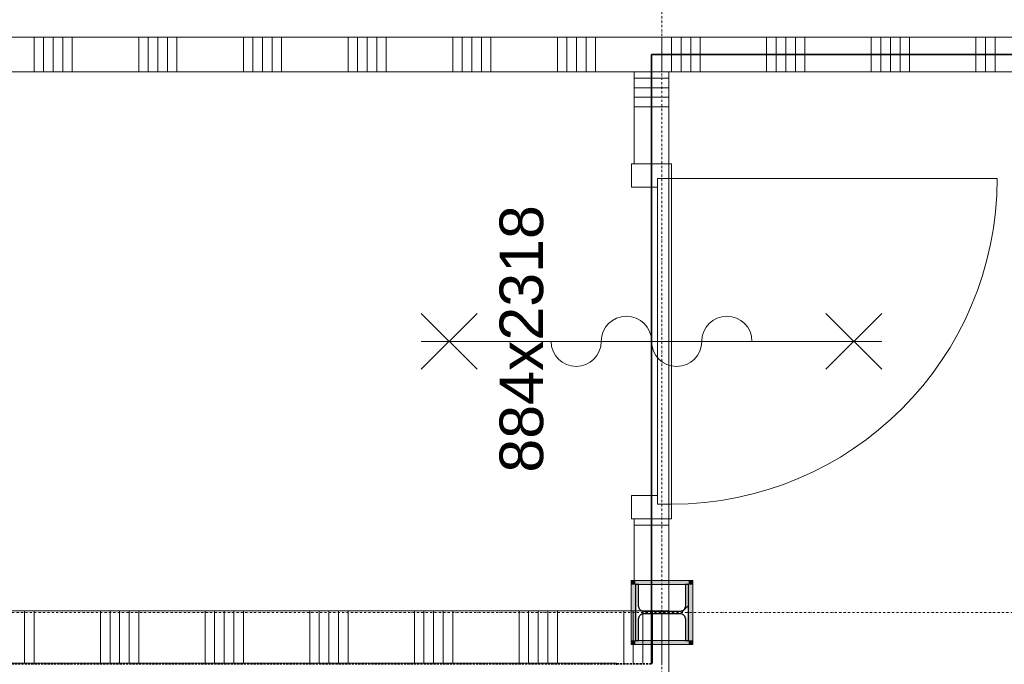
# Model space of a CAD drawing. Extents: x 0 to 92550, y 0 to 59400.
# Tile 70 of 87: x 48898 to 51720, y 28001 to 29850. Entities that reach past the tile are written whole.
import ezdxf
from ezdxf.xclip import XClip

# ---------------------------------------------------------------- set-up
doc = ezdxf.new("R2010")
doc.units = 0
doc.header["$MEASUREMENT"] = 0
doc.header["$XCLIPFRAME"] = 0
doc.linetypes.add('Streep-punt fijn', pattern=[1251.000023, 626.000023, -312.5, 0, -312.5])
doc.linetypes.add('Streeplijn grof', pattern=[937.5, 625, -312.5])
for name, color, linetype in [('ZZ 22 Binnenwand metal stud', 7, 'Continuous'), ('ZZ 28 HDC staalconstructies', 7, 'Continuous'), ('ZZ 42 Aftimmerwerk algemeen', 7, 'Continuous'), ('ZZ 72 Vaste inrichting', 7, 'Continuous'), ('ZZ A Stramien', 7, 'Continuous'), ('ZZ B Bouwbesluitlijnen', 7, 'Continuous'), ('ZZ Zone Gebruiksruimten', 7, 'Continuous')]:
    doc.layers.add(name, color=color, linetype=linetype)
doc.styles.add('GENERATED_STYLE_1', font='arial.ttf')

# ---------------------------------------------------------------- blocks, each defined once
blk = doc.blocks.new('*X20')
at = {"layer": 'ZZ 22 Binnenwand metal stud', "color": 7, "linetype": 'Continuous', "lineweight": 5, "ltscale": 0.01}
for p, q in [((50738.9, 28005), (50738.9, 28135)), ((50711.4, 28005), (50711.4, 28107.6)), ((50684, 28005), (50684, 28080.1)), ((50656.6, 28005), (50656.6, 28052.7)), ((50629.1, 28005), (50629.1, 28025.3))]:
    blk.add_line(p, q, dxfattribs=at)
blk = doc.blocks.new('*X24')
at = {"layer": 'ZZ 22 Binnenwand metal stud', "color": 7, "linetype": 'Continuous', "lineweight": 5, "ltscale": 0.01}
for p, q in [((50629.1, 28025.3), (50629.1, 28155)), ((50656.6, 28052.7), (50656.6, 28155)), ((50684, 28080.1), (50684, 28155)), ((50711.4, 28107.6), (50711.4, 28155)), ((50738.9, 28135), (50738.9, 28155))]:
    blk.add_line(p, q, dxfattribs=at)
blk = doc.blocks.new('*X27')
at = {"layer": 'ZZ 22 Binnenwand metal stud', "color": 7, "linetype": 'Continuous', "lineweight": 5, "ltscale": 0.01}
for p, q in [((48911.4, 28005), (48911.4, 28155)), ((48938.9, 28005), (48938.9, 28155)), ((49129.1, 28005), (49129.1, 28155)), ((49156.6, 28005), (49156.6, 28155)), ((49184, 28005), (49184, 28155)), ((49211.4, 28005), (49211.4, 28155)), ((49238.9, 28005), (49238.9, 28155)), ((49429.1, 28005), (49429.1, 28155)), ((49456.6, 28005), (49456.6, 28155)), ((49484, 28005), (49484, 28155)), ((49511.4, 28005), (49511.4, 28155)), ((49538.9, 28005), (49538.9, 28155)), ((49729.1, 28005), (49729.1, 28155)), ((49756.6, 28005), (49756.6, 28155)), ((49784, 28005), (49784, 28155)), ((49811.4, 28005), (49811.4, 28155)), ((49838.9, 28005), (49838.9, 28155)), ((50029.1, 28005), (50029.1, 28155)), ((50056.6, 28005), (50056.6, 28155)), ((50084, 28005), (50084, 28155)), ((50111.4, 28005), (50111.4, 28155)), ((50138.9, 28005), (50138.9, 28155)), ((50329.1, 28005), (50329.1, 28155)), ((50356.6, 28005), (50356.6, 28155)), ((50384, 28005), (50384, 28155)), ((50411.4, 28005), (50411.4, 28155)), ((50438.9, 28005), (50438.9, 28155))]:
    blk.add_line(p, q, dxfattribs=at)
blk = doc.blocks.new('*X146')
at = {"layer": 'ZZ 22 Binnenwand metal stud', "color": 7, "linetype": 'Continuous', "lineweight": 5, "ltscale": 0.01}
for p, q in [((48938.9, 29800), (48938.9, 29700)), ((48966.3, 29800), (48966.3, 29700)), ((48993.7, 29800), (48993.7, 29700)), ((49021.2, 29800), (49021.2, 29700)), ((49048.6, 29800), (49048.6, 29700)), ((49238.9, 29800), (49238.9, 29700)), ((49266.3, 29800), (49266.3, 29700)), ((49293.7, 29800), (49293.7, 29700)), ((49321.2, 29800), (49321.2, 29700)), ((49348.6, 29800), (49348.6, 29700)), ((49538.9, 29800), (49538.9, 29700)), ((49566.3, 29800), (49566.3, 29700)), ((49593.7, 29800), (49593.7, 29700)), ((49621.2, 29800), (49621.2, 29700)), ((49648.6, 29800), (49648.6, 29700)), ((49838.9, 29800), (49838.9, 29700)), ((49866.3, 29800), (49866.3, 29700)), ((49893.7, 29800), (49893.7, 29700)), ((49921.2, 29800), (49921.2, 29700)), ((49948.6, 29800), (49948.6, 29700)), ((50138.9, 29800), (50138.9, 29700)), ((50166.3, 29800), (50166.3, 29700)), ((50193.7, 29800), (50193.7, 29700)), ((50221.2, 29800), (50221.2, 29700)), ((50248.6, 29800), (50248.6, 29700)), ((50438.9, 29800), (50438.9, 29700)), ((50466.3, 29800), (50466.3, 29700)), ((50493.7, 29800), (50493.7, 29700)), ((50521.2, 29800), (50521.2, 29700)), ((50548.6, 29800), (50548.6, 29700)), ((50738.9, 29800), (50738.9, 29700)), ((50766.3, 29800), (50766.3, 29700)), ((50793.7, 29800), (50793.7, 29700)), ((50821.2, 29800), (50821.2, 29700)), ((50848.6, 29800), (50848.6, 29700)), ((51038.9, 29800), (51038.9, 29700)), ((51066.3, 29800), (51066.3, 29700)), ((51093.7, 29800), (51093.7, 29700)), ((51121.2, 29800), (51121.2, 29700)), ((51148.6, 29800), (51148.6, 29700)), ((51338.9, 29800), (51338.9, 29700)), ((51366.3, 29800), (51366.3, 29700)), ((51393.7, 29800), (51393.7, 29700)), ((51421.2, 29800), (51421.2, 29700)), ((51448.6, 29800), (51448.6, 29700)), ((51638.9, 29800), (51638.9, 29700)), ((51666.3, 29800), (51666.3, 29700)), ((51693.7, 29800), (51693.7, 29700))]:
    blk.add_line(p, q, dxfattribs=at)
blk = doc.blocks.new('*X149')
at = {"layer": 'ZZ 22 Binnenwand metal stud', "color": 7, "linetype": 'Continuous', "lineweight": 5, "ltscale": 0.01}
for p, q in [((50658.9, 29682.3), (50675.3, 29682.3)), ((50675.3, 29682.3), (50758.9, 29682.3)), ((50658.9, 29654.9), (50675.3, 29654.9)), ((50675.3, 29654.9), (50758.9, 29654.9)), ((50658.9, 29627.4), (50675.3, 29627.4)), ((50675.3, 29627.4), (50758.9, 29627.4)), ((50658.9, 29600), (50675.3, 29600)), ((50675.3, 29600), (50758.9, 29600))]:
    blk.add_line(p, q, dxfattribs=at)
blk = doc.blocks.new('*X150')
at = {"layer": 'ZZ 22 Binnenwand metal stud', "color": 7, "linetype": 'Continuous', "lineweight": 5, "ltscale": 0.01}
for p, q in [((50658.9, 28400), (50675.3, 28400)), ((50675.3, 28400), (50758.9, 28400))]:
    blk.add_line(p, q, dxfattribs=at)
blk = doc.blocks.new('Drawing_1_1', base_point=(5738.9, 6500))
at = {"layer": 'ZZ 28 HDC staalconstructies', "linetype": 'Continuous', "lineweight": 0, "true_color": 0x000000}
h = blk.add_hatch(dxfattribs=at)
h.set_pattern_fill('515_Staal_0001', color=18, style=0, pattern_type=2)
h.set_pattern_definition([(225, (50662.87, 28230), (-159.1, 159.1), []), (225, (50609.83, 28283.03), (-159.1, 159.1), [])])
h.paths.add_polyline_path([(50805.9, 28132), (50805.9, 28070), (50814.9, 28070), (50814.9, 28230), (50805.9, 28230), (50805.9, 28168, -0.414214), (50790.9, 28153), (50686.9, 28153, -0.414214), (50671.9, 28168), (50671.9, 28230), (50662.9, 28230), (50662.9, 28070), (50671.9, 28070), (50671.9, 28132, -0.414214), (50686.9, 28147), (50790.9, 28147, -0.414214)])
at = {"layer": 'ZZ 42 Aftimmerwerk algemeen', "linetype": 'Continuous', "lineweight": 0, "true_color": 0x7f7f7f}
for points in [[(50662.9, 28242), (50650.9, 28242), (50662.9, 28230)], [(50662.9, 28230), (50650.9, 28242), (50650.9, 28230)], [(50662.9, 28070), (50662.9, 28230), (50650.9, 28230), (50650.9, 28070)], [(50662.9, 28230), (50814.9, 28230), (50814.9, 28242), (50662.9, 28242)], [(50814.9, 28230), (50826.9, 28242), (50814.9, 28242)], [(50814.9, 28230), (50826.9, 28230), (50826.9, 28242)], [(50814.9, 28230), (50814.9, 28070), (50826.9, 28070), (50826.9, 28230)], [(50662.9, 28070), (50650.9, 28058), (50662.9, 28058)], [(50650.9, 28070), (50650.9, 28058), (50662.9, 28070)], [(50814.9, 28070), (50662.9, 28070), (50662.9, 28058), (50814.9, 28058)], [(50814.9, 28058), (50826.9, 28058), (50814.9, 28070)], [(50814.9, 28070), (50826.9, 28058), (50826.9, 28070)]]:
    blk.add_hatch(color=8, dxfattribs=at).paths.add_polyline_path(points)
at = {"layer": 'ZZ 22 Binnenwand metal stud', "color": 7, "linetype": 'Continuous', "lineweight": 9, "ltscale": 0.01}
for p, q in [((50651.9, 29436.5), (50765.9, 29436.5)), ((50651.9, 29369.5), (50651.9, 29436.5)), ((50765.9, 29436.5), (50765.9, 29394.5)), ((50765.9, 29394.5), (50725.9, 29394.5)), ((50725.9, 29394.5), (50725.9, 29369.5)), ((50765.9, 29394.5), (50725.9, 29394.5)), ((50725.9, 29394.5), (50725.9, 28460.5)), ((50765.9, 29394.5), (51699.9, 29394.5)), ((50765.9, 28460.5), (50765.9, 29394.5)), ((50725.9, 29369.5), (50651.9, 29369.5)), ((50208.9, 28847.5), (50048.9, 29007.5)), ((50208.9, 29007.5), (50048.9, 28847.5)), ((51208.9, 28847.5), (51368.9, 29007.5)), ((51208.9, 29007.5), (51368.9, 28847.5)), ((50048.9, 28927.5), (51368.9, 28927.5)), ((50651.9, 28485.5), (50725.9, 28485.5)), ((50651.9, 28418.5), (50651.9, 28485.5)), ((50725.9, 28485.5), (50725.9, 28460.5)), ((50725.9, 28460.5), (50765.9, 28460.5)), ((50725.9, 28460.5), (50765.9, 28460.5)), ((50765.9, 28460.5), (50765.9, 28418.5)), ((50765.9, 28418.5), (50651.9, 28418.5))]:
    blk.add_line(p, q, dxfattribs=at)
at = {"layer": 'ZZ 22 Binnenwand metal stud', "color": 7, "linetype": 'Continuous', "lineweight": 15, "ltscale": 0.01}
for p, q in [((50658.9, 29436.5), (50758.9, 29436.5)), ((50658.9, 29436.5), (50758.9, 29436.5)), ((50658.9, 29436.5), (50758.9, 29436.5)), ((50658.9, 28418.5), (50758.9, 28418.5)), ((50658.9, 28418.5), (50758.9, 28418.5)), ((50658.9, 28418.5), (50758.9, 28418.5)), ((50603.9, 28005), (42198.9, 28005)), ((50608.9, 28005), (50603.9, 28005)), ((50608.9, 28000), (50608.9, 28005)), ((50608.9, 28000), (50608.9, 28005))]:
    blk.add_line(p, q, dxfattribs=at)
at = {"layer": 'ZZ 22 Binnenwand metal stud', "color": 7, "linetype": 'Continuous', "lineweight": 15, "ltscale": 0.01, "flags": 128}
for points in [[(54758.9, 29800), (45110.7, 29800)], [(45110.7, 29700), (50658.9, 29700)], [(50658.9, 29700), (50658.9, 29436.5)], [(50758.9, 29700), (55958.9, 29700)], [(50758.9, 29436.5), (50758.9, 29700)], [(50658.9, 28418.5), (50658.9, 28242)], [(50758.9, 28242), (50758.9, 28418.5)], [(50658.9, 28242), (50758.9, 28242)], [(50758.9, 28155), (42198.9, 28155)], [(50758.9, 28155), (50758.9, 28005)], [(50758.9, 27050), (50758.9, 28005)]]:
    blk.add_lwpolyline(points, dxfattribs=at)
at = {"layer": 'ZZ 22 Binnenwand metal stud', "color": 7, "linetype": 'Continuous', "lineweight": 9, "ltscale": 0.01}
for centre, radius, start, end in [((50765.9, 29394.5), 934, 270, 0), ((50636.9, 28927.5), 72, 0, 180), ((50924.9, 28927.5), 72, 0, 180), ((50492.9, 28927.5), 72, 180, 0), ((50780.9, 28927.5), 72, 180, 0)]:
    blk.add_arc(centre, radius, start, end, dxfattribs=at)
at = {"layer": 'ZZ 28 HDC staalconstructies', "color": 7, "linetype": 'Continuous', "lineweight": 25, "ltscale": 0.01, "flags": 128}
blk.add_lwpolyline([(50805.9, 28132), (50805.9, 28070), (50814.9, 28070), (50814.9, 28230), (50805.9, 28230), (50805.9, 28168, -0.414214), (50790.9, 28153), (50686.9, 28153, -0.414214), (50671.9, 28168), (50671.9, 28230), (50662.9, 28230), (50662.9, 28070), (50671.9, 28070), (50671.9, 28132, -0.414214), (50686.9, 28147), (50790.9, 28147, -0.414214)], format="xyb", close=True, dxfattribs=at)
at = {"layer": 'ZZ 42 Aftimmerwerk algemeen', "color": 7, "linetype": 'Continuous', "lineweight": 9, "ltscale": 0.01, "flags": 128}
for points in [[(50650.9, 28242), (50662.9, 28242)], [(50650.9, 28242), (50650.9, 28058)], [(50814.9, 28242), (50662.9, 28242)], [(50662.9, 28070), (50662.9, 28230)], [(50662.9, 28230), (50814.9, 28230)], [(50826.9, 28242), (50814.9, 28242)], [(50814.9, 28230), (50814.9, 28070)], [(50826.9, 28058), (50826.9, 28242)], [(50650.9, 28058), (50662.9, 28058)], [(50814.9, 28070), (50662.9, 28070)], [(50662.9, 28058), (50814.9, 28058)], [(50826.9, 28058), (50814.9, 28058)]]:
    blk.add_lwpolyline(points, dxfattribs=at)
at = {"layer": 'ZZ A Stramien', "color": 7, "linetype": 'Streep-punt fijn', "lineweight": 9, "ltscale": 0.01}
for p, q in [((50738.9, 6500), (50738.9, 52900)), ((8788.9, 28150), (61238.9, 28150))]:
    blk.add_line(p, q, dxfattribs=at)
at = {"layer": 'ZZ B Bouwbesluitlijnen', "color": 1, "linetype": 'Streeplijn grof', "lineweight": 35, "ltscale": 0.01, "flags": 128}
for points in [[(50708.9, 28002.5), (50708.9, 29750)], [(50708.9, 29750), (50708.9, 28002.5)], [(50708.9, 29750), (56008.9, 29750)], [(56008.9, 29750), (50708.9, 29750)], [(28371.4, 28002.5), (50708.9, 28002.5)], [(50708.9, 28002.5), (28371.4, 28002.5)]]:
    blk.add_lwpolyline(points, dxfattribs=at)
at = {"layer": 'ZZ Zone Gebruiksruimten', "color": 255, "linetype": 'Continuous', "lineweight": 0, "ltscale": 0.01, "flags": 128}
for points in [[(43074.9, 38350), (34488.9, 38350), (34488.9, 28155), (35626.9, 28155), (35626.9, 28257), (35850.9, 28257), (35850.9, 28155), (43126.9, 28155), (43126.9, 28257), (43350.9, 28257), (43350.9, 28155), (50758.9, 28155), (50758.9, 29700), (43138.9, 29700), (43138.9, 33736), (43066.9, 33736), (43066.9, 33912), (43138.9, 33912), (43138.9, 38308), (43074.9, 38308)], [(54758.9, 33833), (43238.9, 33833), (43238.9, 29800), (54758.9, 29800)], [(55958.9, 29700), (50758.9, 29700), (50758.9, 22700), (55958.9, 22700)]]:
    blk.add_lwpolyline(points, close=True, dxfattribs=at)
at = {"layer": 'ZZ 72 Vaste inrichting', "color": 7, "linetype": 'Continuous', "lineweight": 25, "ltscale": 0.01}
for name in ['*X146', '*X149', '*X150', '*X27', '*X24', '*X20']:
    blk.add_blockref(name, (0, 0), dxfattribs=at)
at = {"layer": 'ZZ 22 Binnenwand metal stud', "color": 7, "linetype": 'Continuous', "lineweight": 5, "insert": (50273.2, 28551), "char_height": 125, "attachment_point": 1, "rotation": 90, "style": 'GENERATED_STYLE_1'}
blk.add_mtext('\\A1;{\\pql;\\fArial|b0|i0|c0|p0;\\W1.000000;884x2318}', dxfattribs=at)

msp = doc.modelspace()

# ---------------------------------------------------------------- block references
at = {"color": 7, "linetype": 'Continuous', "lineweight": 25, "ltscale": 0.01}
ref = msp.add_blockref('Drawing_1_1', (5738.9, 6500), dxfattribs=at)
XClip(ref).set_block_clipping_path([(1000, 1000), (66950, 58400)])

doc.saveas('drawing.dxf')
